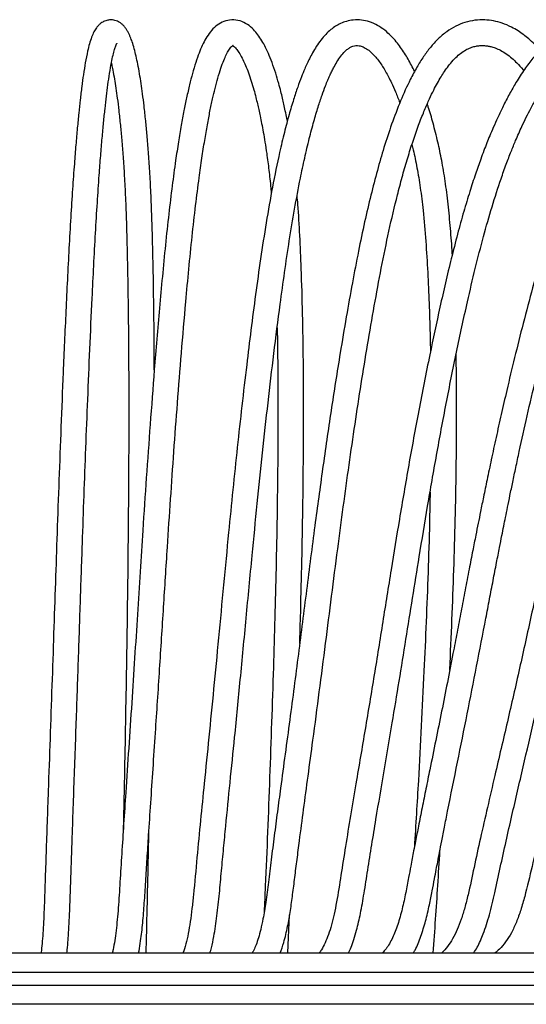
# Model space of a CAD drawing. Header units: millimetres. Extents: x 167 to 2222, y 44 to 1779.
# Tile 179 of 256: x 698 to 856, y 1367 to 1674. Entities that reach past the tile are written whole.
import ezdxf

# ---------------------------------------------------------------- set-up
doc = ezdxf.new("R2010")
doc.units = ezdxf.units.MM
doc.layers.add('FORMAT', color=7, linetype='Continuous')
doc.styles.add('SLDTEXTSTYLE0', font='TXT', dxfattribs={"width": 0.605})
doc.dimstyles.new('SLDDIMSTYLE0', dxfattribs={"dimtxt": 18.491895, "dimasz": 2, "dimexe": 0, "dimexo": 0.0625, "dimgap": 4.622974, "dimtad": 1, "dimrnd": 1e-09, "dimzin": 12, "dimdsep": 46, "dimtxsty": 'SLDTEXTSTYLE0', "dimsah": 1, "dimcen": 0.09, "dimadec": 0, "dimazin": 3, "dimtfac": 1, "dimtofl": 0, "dimtmove": 0, "dimatfit": 3, "dimfxl": 1, "dimfrac": 2, "dimtolj": 1, "dimtzin": 12, "dimarcsym": 0})

# ---------------------------------------------------------------- blocks, each defined once
blk = doc.blocks.new('_D_3')
at = {"layer": 'FORMAT'}
for p, q in [((1115.01, 1673.87), (1367.3, 1673.87)), ((1366.31, 1673.87), (1366.31, 931.87)), ((846.56, 931.87), (1367.3, 931.87))]:
    blk.add_line(p, q, dxfattribs=at)
for points in [[(1366.31, 1673.87), (1365.31, 1671.87), (1367.31, 1671.87)], [(1366.31, 931.87), (1367.31, 933.87), (1365.31, 933.87)]]:
    blk.add_solid(points, dxfattribs=at)
at = {"layer": 'FORMAT', "insert": (1341.75, 1268.3), "char_height": 19.05, "attachment_point": 1, "rotation": 90, "style": 'SLDTEXTSTYLE0'}
blk.add_mtext('74 cm', dxfattribs=at)
blk = doc.blocks.new('_D_4')
at = {"layer": 'FORMAT'}
for p, q in [((917.56, 1383.18), (1296.73, 1383.18)), ((1295.74, 931.87), (1295.74, 1383.18)), ((846.56, 931.87), (1296.73, 931.87))]:
    blk.add_line(p, q, dxfattribs=at)
for points in [[(1295.74, 1383.18), (1294.74, 1381.18), (1296.74, 1381.18)], [(1295.74, 931.87), (1296.74, 933.87), (1294.74, 933.87)]]:
    blk.add_solid(points, dxfattribs=at)
at = {"layer": 'FORMAT', "insert": (1271.19, 1122.95), "char_height": 19.05, "attachment_point": 1, "rotation": 90, "style": 'SLDTEXTSTYLE0'}
blk.add_mtext('45 cm', dxfattribs=at)

msp = doc.modelspace()

# ---------------------------------------------------------------- linework, layer by layer
at = {"color": 7, "linetype": 'Continuous', "lineweight": 25}
for p, q in [((781.831, 1383.182), (782.376, 1395.043)), ((466.57, 1383.182), (916.57, 1383.182)), ((466.57, 1377.182), (916.57, 1377.182)), ((466.57, 1373.182), (916.57, 1373.182)), ((916.57, 1367.182), (466.57, 1367.182))]:
    msp.add_line(p, q, dxfattribs=at)
for points, knots in [([(740.205, 1564.857), (740.201, 1566.24), (740.184, 1571.486), (740.101, 1580.676), (739.939, 1592.501), (739.72, 1603.149), (739.455, 1612.394), (739.162, 1619.929), (738.804, 1626.742), (738.396, 1632.689), (737.969, 1637.88), (737.516, 1642.663), (737.045, 1646.982), (736.566, 1650.82), (736.095, 1654.148), (735.6, 1657.244), (735.079, 1660.088), (734.526, 1662.688), (733.942, 1665.022), (733.443, 1666.677), (733.023, 1667.87), (732.702, 1668.69), (732.333, 1669.521), (731.904, 1670.353), (731.401, 1671.169), (730.836, 1671.901), (730.268, 1672.493), (729.312, 1673.236), (727.994, 1673.821), (726.611, 1673.967), (725.514, 1673.814), (724.711, 1673.54), (724.035, 1673.198), (723.478, 1672.83), (722.811, 1672.258), (722.092, 1671.407), (721.339, 1670.172), (720.62, 1668.521), (719.98, 1666.514), (719.34, 1663.933), (718.719, 1660.777), (718.119, 1657.028), (717.587, 1653.119), (717.108, 1649.109), (716.646, 1644.803), (716.193, 1640.142), (715.731, 1634.881), (715.229, 1628.563), (714.695, 1621.053), (714.14, 1612.255), (713.607, 1602.807), (713.106, 1593.042), (712.643, 1583.288), (712.207, 1573.652), (711.689, 1561.621), (711.109, 1547.287), (710.479, 1530.607), (709.905, 1514.454), (709.363, 1498.509), (708.832, 1482.625), (708.284, 1466.367), (707.708, 1449.998), (707.2, 1435.805), (706.785, 1423.977), (706.462, 1414.567), (706.166, 1405.508), (705.925, 1398.237), (705.682, 1392.91), (705.475, 1389.289), (705.232, 1386.114), (705.044, 1384.075), (704.934, 1383.25), (704.925, 1383.182)], [0, 0, 0, 0, 0.0080137, 0.0303876, 0.0533814, 0.0770741, 0.0932176, 0.1089436, 0.1236763, 0.1374875, 0.1503517, 0.1622289, 0.1752008, 0.1867996, 0.1971235, 0.2078103, 0.2194574, 0.2299035, 0.2410282, 0.2528433, 0.2576231, 0.262745, 0.2682138, 0.2740347, 0.280213, 0.2867553, 0.2926951, 0.2970475, 0.3039705, 0.309808, 0.3145059, 0.3180515, 0.320843, 0.3250258, 0.3309273, 0.3385343, 0.3478253, 0.3583209, 0.369044, 0.3799849, 0.3944027, 0.4074871, 0.4192165, 0.4315339, 0.4429603, 0.4553518, 0.4687479, 0.4831406, 0.5017179, 0.5217513, 0.543069, 0.5642759, 0.5850746, 0.6054308, 0.6253465, 0.660755, 0.6947837, 0.7283984, 0.7598663, 0.7921706, 0.8252562, 0.85909, 0.8925067, 0.9124231, 0.9316098, 0.9500664, 0.9676004, 0.9759018, 0.9838982, 0.9916788, 0.9993194, 1, 1, 1, 1]), ([(781.659, 1642.323), (781.608, 1642.6), (781.402, 1643.718), (781.04, 1645.495), (780.59, 1647.598), (780.131, 1649.598), (779.604, 1651.756), (778.899, 1654.411), (777.99, 1657.478), (776.919, 1660.614), (775.777, 1663.46), (774.628, 1665.873), (773.453, 1667.925), (772.179, 1669.741), (770.629, 1671.455), (768.714, 1672.916), (766.349, 1673.881), (763.713, 1674.011), (761.328, 1673.295), (759.307, 1671.982), (757.661, 1670.27), (756.288, 1668.242), (755.134, 1665.999), (754.096, 1663.531), (753.078, 1660.639), (752.096, 1657.332), (751.149, 1653.646), (750.27, 1649.771), (749.408, 1645.552), (748.56, 1640.971), (747.692, 1635.789), (746.743, 1629.535), (745.73, 1622.068), (744.673, 1613.282), (743.655, 1603.809), (742.699, 1593.993), (741.815, 1584.182), (740.986, 1574.496), (740.001, 1562.419), (738.9, 1548.051), (737.708, 1531.355), (736.68, 1516.049), (735.764, 1501.834), (734.924, 1488.564), (734.063, 1474.956), (733.165, 1461.047), (732.23, 1447.095), (731.383, 1434.513), (730.658, 1423.553), (730.057, 1414.272), (729.518, 1405.509), (729.084, 1398.591), (728.66, 1393.554), (728.302, 1390.111), (727.877, 1386.989), (727.477, 1384.644), (727.206, 1383.539), (727.119, 1383.182)], [0, 0, 0, 0, 0.0026203, 0.0105904, 0.0176932, 0.0240878, 0.0317544, 0.0412977, 0.0545167, 0.0694315, 0.0837351, 0.0972765, 0.110062, 0.1228655, 0.1362304, 0.1524555, 0.1686893, 0.1846777, 0.1996559, 0.2139373, 0.2283955, 0.2423405, 0.2546541, 0.2666843, 0.2801868, 0.2942991, 0.3073741, 0.3216678, 0.3350513, 0.3495305, 0.3652649, 0.3822455, 0.4042519, 0.4280703, 0.4535342, 0.4789169, 0.5037915, 0.5281171, 0.5518935, 0.5941059, 0.634594, 0.6745248, 0.705758, 0.7378371, 0.7707322, 0.8044091, 0.838885, 0.8724827, 0.8962415, 0.9187467, 0.9399678, 0.9596716, 0.9688782, 0.9778865, 0.9867999, 0.9957324, 1, 1, 1, 1]), ([(821.301, 1657.807), (820.982, 1658.466), (820.331, 1659.811), (819.294, 1661.712), (818.174, 1663.583), (816.948, 1665.405), (815.573, 1667.199), (813.938, 1669.02), (812.004, 1670.76), (809.763, 1672.27), (807.349, 1673.355), (804.798, 1673.932), (802.319, 1673.953), (800.148, 1673.538), (798.3, 1672.852), (796.687, 1671.976), (795.139, 1670.864), (793.599, 1669.439), (792.095, 1667.676), (790.733, 1665.733), (789.552, 1663.757), (788.599, 1661.956), (787.796, 1660.291), (786.964, 1658.423), (785.982, 1656.011), (784.82, 1652.845), (783.533, 1648.941), (782.141, 1644.248), (780.687, 1638.767), (778.919, 1631.308), (776.998, 1621.942), (775.044, 1610.811), (773.313, 1599.594), (771.755, 1588.418), (770.322, 1577.391), (768.375, 1561.599), (766.005, 1540.63), (763.669, 1517.664), (761.768, 1497.813), (760.232, 1481.534), (758.72, 1465.696), (757.22, 1450.606), (755.844, 1436.977), (754.606, 1424.501), (753.474, 1412.928), (752.661, 1403.67), (751.96, 1396.993), (751.436, 1392.95), (750.811, 1389.2), (750.077, 1385.991), (749.47, 1383.888), (749.181, 1383.213), (749.168, 1383.182)], [0, 0, 0, 0, 0.0090291, 0.018401, 0.0280934, 0.0384275, 0.0494084, 0.06177, 0.0765912, 0.091603, 0.1078071, 0.1235045, 0.1383469, 0.1513188, 0.1623077, 0.172242, 0.1821664, 0.1935219, 0.2050576, 0.2166894, 0.226971, 0.2354871, 0.2423041, 0.2495136, 0.2597714, 0.2720152, 0.2862396, 0.3024301, 0.3205825, 0.3400949, 0.372328, 0.4037973, 0.434568, 0.4646274, 0.4939195, 0.5224278, 0.5894474, 0.6575627, 0.6994018, 0.7414719, 0.7820513, 0.8206621, 0.8574987, 0.8870219, 0.9165601, 0.9463806, 0.9574571, 0.9682801, 0.9787984, 0.9891729, 0.9995074, 1, 1, 1, 1]), ([(860.422, 1664.447), (859.839, 1665.094), (858.686, 1666.376), (856.979, 1667.942), (855.271, 1669.325), (853.487, 1670.562), (851.271, 1671.833), (848.758, 1672.905), (845.947, 1673.657), (843.078, 1673.989), (840.089, 1673.859), (837.056, 1673.211), (834.096, 1672.025), (831.287, 1670.315), (828.653, 1668.077), (826.258, 1665.44), (824.062, 1662.491), (821.97, 1659.151), (819.545, 1654.621), (816.902, 1648.746), (814.188, 1641.617), (811.796, 1634.345), (809.647, 1626.946), (807.642, 1619.205), (805.686, 1610.788), (803.768, 1601.663), (801.874, 1591.789), (799.988, 1581.21), (797.747, 1567.94), (795.27, 1552.194), (792.653, 1534.212), (790.12, 1515.586), (787.637, 1496.294), (785.083, 1476.094), (782.39, 1455.512), (780.16, 1439.174), (778.55, 1427.141), (777.571, 1419.702), (776.627, 1412.377), (775.776, 1405.439), (774.989, 1399.227), (774.197, 1394.313), (773.415, 1390.621), (772.693, 1387.925), (771.962, 1385.803), (771.297, 1384.137), (770.891, 1383.46), (770.725, 1383.182)], [0, 0, 0, 0, 0.0115006, 0.0227599, 0.0322611, 0.0426575, 0.0545, 0.0708366, 0.0852964, 0.0998972, 0.1161034, 0.1325199, 0.1482454, 0.1641679, 0.1802392, 0.1955538, 0.2101664, 0.2252413, 0.2410768, 0.2662955, 0.2914575, 0.3150472, 0.3370746, 0.3602606, 0.384491, 0.4103339, 0.4377883, 0.4668182, 0.4973707, 0.5460195, 0.5938694, 0.6409792, 0.6936164, 0.7458717, 0.7998781, 0.8561213, 0.875488, 0.895151, 0.914916, 0.933265, 0.9496713, 0.9639463, 0.9732729, 0.9815624, 0.9889464, 0.9954654, 1, 1, 1, 1]), ([(898.278, 1668.067), (898.276, 1668.069), (897.397, 1668.737), (895.539, 1669.842), (892.736, 1671.316), (890.143, 1672.34), (887.914, 1673.013), (886.022, 1673.445), (884.029, 1673.762), (881.7, 1673.95), (878.864, 1673.907), (875.866, 1673.515), (873.046, 1672.794), (870.667, 1671.909), (867.88, 1670.573), (864.544, 1668.403), (861.094, 1665.287), (858.118, 1661.943), (855.488, 1658.449), (853.061, 1654.686), (850.846, 1650.807), (848.952, 1647.16), (847.279, 1643.659), (845.9, 1640.569), (844.785, 1637.929), (843.819, 1635.536), (842.882, 1633.12), (841.683, 1629.894), (840.198, 1625.656), (838.434, 1620.224), (836.566, 1613.995), (834.637, 1607.02), (832.111, 1597.143), (829.217, 1584.602), (825.848, 1568.8), (822.604, 1552.37), (819.473, 1535.287), (816.628, 1518.746), (813.966, 1502.462), (811.377, 1486.254), (808.716, 1469.647), (805.91, 1452.836), (803.414, 1438.237), (801.369, 1426.091), (799.804, 1416.584), (798.383, 1407.615), (797.301, 1400.512), (796.28, 1395.363), (795.446, 1391.946), (794.505, 1388.908), (793.456, 1386.327), (792.454, 1384.363), (791.839, 1383.498), (791.614, 1383.182)], [0, 0, 0, 0, 0.0000321, 0.0137845, 0.0280732, 0.0418655, 0.0515835, 0.060126, 0.0687731, 0.0796067, 0.0925661, 0.1080909, 0.1213136, 0.132234, 0.1420667, 0.1618571, 0.1822547, 0.1969628, 0.2127233, 0.2298202, 0.2435324, 0.2575703, 0.2699802, 0.2805374, 0.2892523, 0.2964439, 0.3041513, 0.3127401, 0.3273229, 0.3438971, 0.3624721, 0.383059, 0.4050221, 0.4475075, 0.4888389, 0.53655, 0.5827136, 0.6280772, 0.6703776, 0.7137657, 0.7582281, 0.8037754, 0.849362, 0.8763178, 0.9019099, 0.9260232, 0.9484145, 0.9587889, 0.9685531, 0.9777735, 0.9866201, 0.9951162, 1, 1, 1, 1]), ([(933.66, 1670.249), (933.42, 1670.371), (931.889, 1671.15), (928.847, 1672.199), (924.707, 1673.297), (920.466, 1673.876), (916.172, 1673.988), (911.646, 1673.558), (907.272, 1672.54), (903.181, 1670.986), (899.363, 1668.95), (895.556, 1666.261), (891.891, 1663.002), (888.559, 1659.396), (885.506, 1655.539), (882.704, 1651.507), (879.958, 1647.098), (877.223, 1642.243), (874.385, 1636.646), (871.283, 1629.837), (867.976, 1621.656), (864.529, 1611.97), (861.212, 1601.461), (858.079, 1590.469), (855.183, 1579.534), (852.501, 1568.867), (850.239, 1559.404), (848.33, 1551.1), (846.726, 1543.9), (845.255, 1537.105), (843.948, 1530.915), (842.835, 1525.531), (841.916, 1521.008), (841.119, 1517.038), (840.314, 1512.977), (839.377, 1508.206), (838.269, 1502.497), (837.056, 1496.189), (835.801, 1489.63), (834.544, 1483.063), (832.547, 1472.662), (829.744, 1458.371), (826.879, 1444.354), (824.847, 1434.335), (823.669, 1428.485), (822.583, 1423.026), (821.706, 1418.556), (821.06, 1415.21), (820.567, 1412.634), (820.045, 1409.876), (819.381, 1406.304), (818.547, 1401.814), (817.488, 1396.854), (816.161, 1392.035), (814.493, 1387.827), (812.797, 1384.784), (811.682, 1383.598), (811.292, 1383.182)], [0, 0, 0, 0, 0.00316709, 0.02021237, 0.03891636, 0.05562185, 0.07306229, 0.09204357, 0.11156163, 0.12760163, 0.14397725, 0.1614959, 0.1797555, 0.19677155, 0.21228721, 0.22898925, 0.24461051, 0.26187733, 0.28094277, 0.30178862, 0.32855991, 0.35781569, 0.38949148, 0.42096356, 0.45245822, 0.48241422, 0.51085646, 0.53161527, 0.55150842, 0.57053312, 0.58773848, 0.60248319, 0.61477105, 0.62483006, 0.63499285, 0.64798971, 0.66381483, 0.68159043, 0.69943142, 0.71727418, 0.7351193, 0.78424324, 0.83405499, 0.85016488, 0.8664129, 0.88198703, 0.89483684, 0.90293984, 0.90928868, 0.91582595, 0.92539548, 0.93831693, 0.95238915, 0.9665321, 0.97991957, 0.99297002, 1, 1, 1, 1]), ([(965.724, 1671.625), (965.46, 1671.724), (963.884, 1672.319), (961.001, 1672.932), (957.132, 1673.612), (953.158, 1673.939), (948.835, 1673.936), (944.122, 1673.469), (939.32, 1672.443), (934.746, 1670.872), (930.59, 1668.86), (926.914, 1666.572), (923.696, 1664.167), (920.809, 1661.667), (917.675, 1658.582), (914.289, 1654.752), (910.669, 1650.047), (907.066, 1644.779), (903.419, 1638.775), (899.686, 1631.846), (895.93, 1623.979), (892.161, 1615.068), (888.475, 1605.274), (884.979, 1594.967), (881.725, 1584.559), (877.879, 1571.572), (873.611, 1556.122), (869.056, 1538.266), (864.986, 1521.196), (861.243, 1504.616), (857.66, 1488.317), (854.027, 1471.789), (850.235, 1455.164), (846.846, 1440.736), (844.039, 1428.665), (841.866, 1419.106), (839.849, 1410.015), (838.355, 1402.739), (837.017, 1397.368), (835.913, 1393.734), (834.656, 1390.455), (833.212, 1387.575), (831.595, 1385.167), (830.411, 1383.775), (829.791, 1383.209), (829.762, 1383.182)], [0, 0, 0, 0, 0.0030853, 0.0184271, 0.0327945, 0.0470094, 0.0631278, 0.0812518, 0.0998834, 0.1174303, 0.133904, 0.1489743, 0.1624603, 0.1749, 0.187245, 0.2056479, 0.223944, 0.2429103, 0.2643345, 0.2872624, 0.3124707, 0.3399869, 0.3698527, 0.4005565, 0.4306059, 0.459957, 0.5119712, 0.5617471, 0.6099295, 0.6542131, 0.6991016, 0.7446118, 0.7907806, 0.837003, 0.8646701, 0.8911768, 0.9163487, 0.9399729, 0.9510207, 0.9614639, 0.9713821, 0.9809857, 0.990412, 0.9995443, 1, 1, 1, 1]), ([(994.281, 1672.466), (994.27, 1672.469), (993.135, 1672.78), (990.973, 1673.13), (987.933, 1673.577), (985.02, 1673.83), (981.509, 1673.968), (976.989, 1673.834), (971.55, 1673.166), (966.368, 1671.924), (961.797, 1670.291), (957.901, 1668.47), (954.283, 1666.385), (951.091, 1664.212), (948.449, 1662.162), (946.391, 1660.399), (944.692, 1658.837), (942.856, 1657.047), (940.589, 1654.671), (937.807, 1651.486), (934.702, 1647.593), (931.331, 1642.94), (927.815, 1637.566), (923.519, 1630.281), (918.776, 1621.081), (913.831, 1609.952), (909.322, 1598.437), (905.146, 1586.642), (901.18, 1574.672), (897.508, 1562.933), (894.184, 1551.727), (891.246, 1541.356), (888.628, 1531.746), (886.3, 1522.907), (884.325, 1515.197), (882.59, 1508.289), (880.953, 1501.686), (879.197, 1494.538), (877.275, 1486.681), (875.191, 1478.177), (872.937, 1469.075), (870.551, 1459.653), (868.093, 1450.15), (865.548, 1440.379), (862.953, 1430.383), (860.363, 1420.191), (857.92, 1410.35), (856.118, 1402.42), (854.466, 1396.632), (853.105, 1392.824), (851.547, 1389.469), (849.753, 1386.643), (848.016, 1384.504), (846.849, 1383.551), (846.398, 1383.182)], [0, 0, 0, 0, 0.0001227, 0.0120568, 0.0225831, 0.031897, 0.0423088, 0.0589448, 0.0786168, 0.0986941, 0.1133201, 0.1275859, 0.141469, 0.1542193, 0.1648273, 0.173299, 0.1797503, 0.186435, 0.197213, 0.2101121, 0.225114, 0.2422022, 0.2613655, 0.2816182, 0.3156432, 0.3497829, 0.3841035, 0.4185926, 0.4531854, 0.4878654, 0.519463, 0.548763, 0.5757855, 0.6005444, 0.6230488, 0.6403996, 0.6583168, 0.6782008, 0.700049, 0.7238604, 0.7491589, 0.7760665, 0.8027363, 0.8289102, 0.8581292, 0.8866735, 0.914309, 0.940392, 0.9524269, 0.9636578, 0.974148, 0.9841794, 0.993889, 1, 1, 1, 1]), ([(712.967, 1383.182), (713.004, 1383.499), (713.147, 1384.742), (713.385, 1387.699), (713.662, 1392.163), (713.9, 1397.583), (714.102, 1403.38), (714.296, 1409.419), (714.503, 1415.598), (714.762, 1423.176), (715.079, 1432.231), (715.457, 1442.844), (715.944, 1456.527), (716.516, 1473.031), (717.152, 1492.072), (717.742, 1509.595), (718.307, 1525.682), (718.861, 1540.677), (719.458, 1555.882), (720.114, 1571.481), (720.744, 1585.363), (721.336, 1597.42), (721.87, 1607.373), (722.434, 1616.789), (722.977, 1624.83), (723.483, 1631.511), (723.942, 1636.999), (724.393, 1641.873), (724.839, 1646.233), (725.282, 1650.144), (725.749, 1653.827), (726.265, 1657.389), (726.801, 1660.482), (727.333, 1662.977), (727.792, 1664.726), (728.187, 1665.881), (728.419, 1666.429), (728.539, 1666.628), (728.516, 1666.605), (728.512, 1666.601)], [0, 0, 0, 0, 0.0040611, 0.0159253, 0.0323938, 0.0495445, 0.0674543, 0.085975, 0.1049536, 0.1243957, 0.1559387, 0.1887843, 0.2228241, 0.2829032, 0.3414609, 0.3983031, 0.4445585, 0.4904808, 0.5380253, 0.5872927, 0.6383607, 0.6711827, 0.7046221, 0.7369885, 0.7669673, 0.7892711, 0.8100918, 0.8294117, 0.8472275, 0.8645633, 0.881091, 0.8996739, 0.9203129, 0.9368569, 0.9532155, 0.9692908, 0.9846668, 0.997461, 1, 1, 1, 1]), ([(735.3, 1383.182), (735.347, 1383.403), (735.592, 1384.544), (736.053, 1387.608), (736.624, 1392.551), (737.114, 1398.804), (737.533, 1405.515), (737.969, 1412.579), (738.493, 1420.748), (739.108, 1430.108), (739.82, 1440.742), (740.754, 1454.618), (741.857, 1471.399), (743.074, 1490.72), (744.199, 1508.418), (745.264, 1524.572), (746.307, 1539.564), (747.426, 1554.745), (748.659, 1570.345), (749.843, 1584.247), (750.957, 1596.345), (751.965, 1606.375), (753.031, 1615.889), (754.058, 1624.019), (755.011, 1630.747), (755.872, 1636.248), (756.713, 1641.11), (757.537, 1645.422), (758.338, 1649.21), (759.151, 1652.678), (760.01, 1655.923), (760.921, 1658.873), (761.811, 1661.282), (762.662, 1663.185), (763.524, 1664.716), (764.345, 1665.702), (764.801, 1665.973), (764.717, 1665.909), (764.579, 1665.943), (765.085, 1665.641), (765.881, 1664.789), (766.812, 1663.455), (767.757, 1661.727), (768.672, 1659.708), (769.545, 1657.466), (770.403, 1654.923), (771.173, 1652.325), (771.809, 1649.94), (772.319, 1647.863), (772.763, 1645.927), (773.199, 1643.901), (773.669, 1641.556), (774.172, 1638.842), (774.7, 1635.729), (775.3, 1631.836), (775.921, 1627.103), (776.393, 1622.863), (776.601, 1620.286), (776.65, 1619.676)], [0, 0, 0, 0, 0.0021092, 0.0108876, 0.025195, 0.0398915, 0.0555119, 0.0719234, 0.0890445, 0.1125863, 0.1374898, 0.1637071, 0.2100885, 0.2550926, 0.2985453, 0.3337032, 0.3683667, 0.4042861, 0.4415765, 0.4802972, 0.5052219, 0.5306454, 0.555475, 0.5783804, 0.5953463, 0.6111151, 0.6256738, 0.6390199, 0.6517791, 0.6634228, 0.6760754, 0.6895027, 0.7019056, 0.7131185, 0.725398, 0.741834, 0.7581756, 0.7752539, 0.793457, 0.8119008, 0.8268073, 0.8409933, 0.8553724, 0.8668352, 0.8788783, 0.8913444, 0.9024766, 0.9117805, 0.9192526, 0.9253827, 0.9321374, 0.939723, 0.9481423, 0.9574006, 0.9674855, 0.9814367, 0.9956064, 1, 1, 1, 1]), ([(757.537, 1383.182), (757.692, 1383.71), (758.158, 1385.287), (758.935, 1389.11), (759.784, 1394.782), (760.499, 1401.722), (761.138, 1408.789), (761.8, 1415.772), (762.685, 1424.921), (763.832, 1436.456), (765.364, 1451.649), (767.052, 1468.717), (768.841, 1487.626), (770.575, 1505.939), (772.263, 1523.144), (773.909, 1539.02), (775.629, 1554.607), (777.458, 1570.068), (779.18, 1583.591), (780.787, 1595.318), (782.26, 1605.203), (783.888, 1615.038), (785.498, 1623.612), (787.05, 1630.915), (788.45, 1636.834), (789.855, 1642.133), (791.188, 1646.623), (792.406, 1650.306), (793.42, 1653.055), (794.23, 1655.053), (794.855, 1656.483), (795.453, 1657.761), (796.193, 1659.226), (797.172, 1660.957), (798.364, 1662.716), (799.502, 1664.022), (800.486, 1664.872), (801.351, 1665.42), (802.186, 1665.768), (803.07, 1665.945), (804.023, 1665.92), (805.238, 1665.572), (806.597, 1664.797), (807.932, 1663.686), (809.159, 1662.388), (810.277, 1660.972), (811.293, 1659.49), (812.257, 1657.904), (813.187, 1656.202), (814.226, 1654.111), (815.397, 1651.424), (816.269, 1649.293), (816.694, 1648.038), (816.701, 1648.017)], [0, 0, 0, 0, 0.0052749, 0.0157751, 0.0332128, 0.0511773, 0.0691452, 0.0869055, 0.1044957, 0.139174, 0.1755192, 0.2213789, 0.2702056, 0.3200276, 0.3613533, 0.4021875, 0.4425714, 0.4825958, 0.5236048, 0.5500579, 0.577082, 0.6046359, 0.6327133, 0.6517455, 0.6709547, 0.6887609, 0.7045638, 0.7183717, 0.7301855, 0.7377443, 0.7441945, 0.749783, 0.7563853, 0.7673617, 0.7804728, 0.7936733, 0.8048539, 0.816047, 0.8277994, 0.8420657, 0.8588315, 0.8766422, 0.8943953, 0.9097643, 0.9225984, 0.9336088, 0.9439569, 0.9536568, 0.96296, 0.9723463, 0.985643, 0.9997562, 1, 1, 1, 1]), ([(779.467, 1383.182), (779.839, 1384.244), (780.737, 1386.812), (781.763, 1391.319), (782.638, 1396.364), (783.342, 1401.469), (783.999, 1406.797), (784.702, 1412.396), (785.61, 1419.459), (786.751, 1428.126), (788.152, 1438.557), (790.487, 1455.773), (793.573, 1479.354), (797.188, 1508.089), (800.824, 1535.098), (804.591, 1560.391), (807.99, 1580.765), (810.917, 1596.592), (813.294, 1608.19), (815.491, 1617.598), (817.417, 1624.922), (818.959, 1630.307), (820.599, 1635.531), (822.294, 1640.417), (823.964, 1644.753), (825.511, 1648.385), (826.885, 1651.31), (828.132, 1653.721), (829.263, 1655.71), (830.394, 1657.514), (831.6, 1659.243), (833.011, 1661.008), (834.508, 1662.567), (836.085, 1663.857), (837.612, 1664.784), (839.087, 1665.401), (840.409, 1665.746), (841.646, 1665.915), (842.817, 1665.939), (843.963, 1665.83), (845.125, 1665.601), (846.487, 1665.179), (848.102, 1664.454), (849.844, 1663.391), (851.566, 1662.063), (853.31, 1660.41), (854.555, 1659.108), (855.256, 1658.18), (855.325, 1658.088)], [0, 0, 0, 0, 0.0104719, 0.02533831, 0.0390344, 0.05248595, 0.06678013, 0.08180512, 0.09754053, 0.1237597, 0.15193641, 0.18216256, 0.26365049, 0.34281449, 0.41386201, 0.48294551, 0.55069343, 0.58410543, 0.61760776, 0.65153493, 0.66866302, 0.68591305, 0.70328745, 0.72071984, 0.7367865, 0.75083884, 0.76288114, 0.772922, 0.78266482, 0.79127519, 0.8009976, 0.81217953, 0.82557447, 0.83789993, 0.85159857, 0.86467797, 0.87630946, 0.88648983, 0.89779328, 0.90781942, 0.91731444, 0.92871971, 0.94222506, 0.95702729, 0.97076902, 0.9832947, 0.99834971, 1, 1, 1, 1]), ([(800.761, 1383.182), (801.018, 1383.763), (801.608, 1385.094), (802.434, 1387.454), (803.463, 1390.931), (804.551, 1395.742), (805.64, 1402.048), (806.737, 1409.23), (807.972, 1416.902), (809.671, 1427.237), (811.808, 1439.878), (814.99, 1458.532), (818.612, 1480.767), (822.201, 1503.359), (825.377, 1522.509), (828.162, 1538.429), (831.147, 1554.445), (834.338, 1570.369), (837.376, 1584.408), (840.182, 1596.394), (842.723, 1606.308), (845.386, 1615.653), (847.795, 1623.146), (849.82, 1628.829), (851.335, 1632.781), (852.635, 1635.952), (853.752, 1638.528), (854.864, 1640.975), (856.122, 1643.592), (857.643, 1646.541), (859.378, 1649.644), (861.292, 1652.719), (863.194, 1655.412), (864.879, 1657.51), (866.289, 1659.066), (867.464, 1660.232), (868.573, 1661.231), (869.817, 1662.233), (871.467, 1663.364), (873.427, 1664.401), (875.549, 1665.187), (877.543, 1665.659), (879.661, 1665.928), (882.046, 1665.948), (884.681, 1665.599), (887.354, 1664.854), (889.692, 1663.924), (891.16, 1663.061), (891.735, 1662.723)], [0, 0, 0, 0, 0.006083, 0.0139603, 0.0228714, 0.0382338, 0.0560355, 0.0761822, 0.0983215, 0.1206081, 0.1633547, 0.20528, 0.2786123, 0.3508029, 0.3953113, 0.4404024, 0.4861177, 0.5325135, 0.5781945, 0.6090998, 0.6390434, 0.6679924, 0.6959518, 0.7111221, 0.724622, 0.7364479, 0.7445658, 0.752486, 0.7635719, 0.7745696, 0.7876519, 0.802396, 0.8157263, 0.8270161, 0.8362811, 0.8435372, 0.8500819, 0.8582423, 0.8680624, 0.8824454, 0.8964795, 0.9094012, 0.9213813, 0.9381137, 0.955787, 0.9721337, 0.9890895, 1, 1, 1, 1]), ([(820.938, 1383.182), (821.113, 1383.477), (822.034, 1385.027), (823.318, 1388.383), (824.8, 1393.114), (825.907, 1397.895), (826.788, 1402.319), (827.473, 1406.017), (828.038, 1409.025), (828.553, 1411.741), (829.12, 1414.701), (829.824, 1418.333), (830.665, 1422.618), (832.292, 1430.808), (834.673, 1442.546), (838.743, 1462.55), (842.002, 1479.499), (844.662, 1493.385), (845.771, 1499.156), (846.811, 1504.528), (847.721, 1509.184), (848.47, 1512.983), (849.093, 1516.111), (849.682, 1519.048), (850.323, 1522.212), (851.07, 1525.86), (851.928, 1529.99), (852.895, 1534.575), (854.378, 1541.477), (856.436, 1550.755), (859.167, 1562.468), (861.869, 1573.407), (864.486, 1583.455), (866.961, 1592.491), (869.634, 1601.569), (872.452, 1610.307), (875.327, 1618.356), (878.19, 1625.557), (881.015, 1631.925), (883.764, 1637.484), (886.398, 1642.265), (888.858, 1646.284), (891.276, 1649.852), (893.831, 1653.217), (896.755, 1656.539), (899.951, 1659.526), (903.23, 1661.934), (906.64, 1663.779), (910.244, 1665.071), (914.051, 1665.8), (917.731, 1666.005), (921.289, 1665.709), (923.633, 1665.354), (924.834, 1664.973), (924.852, 1664.967)], [0, 0, 0, 0, 0.003354, 0.017638, 0.0323724, 0.0472559, 0.0598733, 0.0709118, 0.0793382, 0.0860194, 0.0945499, 0.1051173, 0.117692, 0.1319659, 0.1767167, 0.2205351, 0.3072798, 0.3243792, 0.3414797, 0.3575585, 0.3712248, 0.3821109, 0.3907522, 0.3985784, 0.4078139, 0.4184817, 0.4305789, 0.4441027, 0.4588488, 0.4914726, 0.526297, 0.5633505, 0.5899156, 0.617533, 0.6461473, 0.6742839, 0.7004169, 0.724575, 0.7467977, 0.767085, 0.7854276, 0.801863, 0.8159617, 0.8316882, 0.8490144, 0.8678078, 0.886055, 0.9030716, 0.9232067, 0.9438384, 0.9633867, 0.9811752, 0.9997067, 1, 1, 1, 1]), ([(839.763, 1383.182), (840.123, 1383.764), (841.262, 1385.604), (842.939, 1389.56), (844.785, 1395.261), (846.412, 1402.22), (848.035, 1409.921), (849.813, 1417.919), (852.187, 1428.394), (855.136, 1441.061), (858.822, 1456.814), (862.514, 1473.149), (866.252, 1490.174), (869.691, 1505.743), (872.945, 1520.046), (876.054, 1533.138), (879.35, 1546.349), (882.862, 1559.652), (886.548, 1572.762), (890.307, 1585.304), (894.049, 1596.896), (897.789, 1607.374), (901.098, 1615.655), (904.024, 1622.285), (906.671, 1627.816), (909.744, 1633.656), (913.317, 1639.721), (916.887, 1645.012), (920.241, 1649.367), (923.088, 1652.643), (925.798, 1655.38), (928.496, 1657.76), (931.109, 1659.738), (933.841, 1661.478), (936.509, 1662.868), (939.374, 1664.022), (942.323, 1664.908), (945.469, 1665.527), (949.182, 1665.976), (951.856, 1665.832), (953.429, 1665.748)], [0, 0, 0, 0, 0.0066113, 0.0209152, 0.0393239, 0.0602369, 0.083531, 0.1081072, 0.1320605, 0.1777994, 0.2224342, 0.2743433, 0.3248145, 0.3752571, 0.4141918, 0.4536934, 0.4937828, 0.534497, 0.5757439, 0.6151626, 0.6518421, 0.6856833, 0.7166648, 0.7343551, 0.753719, 0.7750504, 0.79831, 0.8234486, 0.8400813, 0.855972, 0.870214, 0.8828327, 0.897155, 0.9089458, 0.9227078, 0.9353489, 0.9492043, 0.9636194, 0.9785959, 1, 1, 1, 1]), ([(726.815, 1660.443), (726.853, 1660.28), (727.005, 1659.622), (727.327, 1658.013), (727.764, 1655.608), (728.23, 1652.649), (728.685, 1649.385), (729.154, 1645.57), (729.617, 1641.248), (730.063, 1636.455), (730.482, 1631.249), (730.879, 1625.272), (731.222, 1618.417), (731.5, 1610.881), (731.764, 1601.218), (731.986, 1589.729), (732.146, 1576.628), (732.225, 1563.859), (732.244, 1551.458), (732.221, 1539.431), (732.149, 1525.534), (732.011, 1509.737), (731.794, 1492.037), (731.44, 1468.807), (731.025, 1445.231), (730.649, 1427.557), (730.516, 1421.318)], [0, 0, 0, 0, 0.004973, 0.0201448, 0.042876, 0.0637039, 0.0841668, 0.10724, 0.1329985, 0.1565457, 0.1819951, 0.2092553, 0.2383303, 0.2693815, 0.3009391, 0.3528158, 0.4030789, 0.4518338, 0.4991222, 0.5449466, 0.5894272, 0.6583104, 0.7263064, 0.7933788, 0.9270577, 1, 1, 1, 1]), ([(833.079, 1600.837), (833.072, 1600.955), (832.918, 1603.665), (832.514, 1608.938), (831.805, 1616.502), (830.899, 1623.641), (829.81, 1630.066), (828.542, 1636.071), (827.137, 1641.593), (826.014, 1645.526), (825.367, 1647.398), (825.255, 1647.722)], [0, 0, 0, 0, 0.0065065, 0.1504484, 0.2966628, 0.4392261, 0.5739966, 0.7011084, 0.8428346, 0.9727942, 1, 1, 1, 1]), ([(820.488, 1635.089), (820.63, 1634.525), (821.202, 1632.266), (822.096, 1627.804), (823.135, 1621.539), (824.062, 1613.853), (824.821, 1605.005), (825.418, 1595.308), (825.856, 1585.695), (826.128, 1577.445), (826.218, 1572.397), (826.251, 1570.517)], [0, 0, 0, 0, 0.03302847, 0.1323221, 0.237397, 0.34879645, 0.49485132, 0.63902308, 0.7801306, 0.91811669, 1, 1, 1, 1]), ([(785.522, 1479.653), (785.603, 1482.359), (785.838, 1490.263), (786.16, 1503.552), (786.472, 1519.657), (786.677, 1536.225), (786.743, 1552.267), (786.671, 1567.68), (786.447, 1582.162), (786.072, 1595.218), (785.575, 1606.623), (785.14, 1614.249), (784.791, 1618.286), (784.712, 1619.207)], [0, 0, 0, 0, 0.0582182, 0.1700595, 0.284755, 0.4023547, 0.5229394, 0.6258055, 0.7300163, 0.8316491, 0.9060837, 0.9785693, 1, 1, 1, 1]), ([(778.487, 1577.942), (778.513, 1576.718), (778.617, 1571.857), (778.691, 1563.365), (778.74, 1550.461), (778.67, 1535.708), (778.462, 1519.229), (778.149, 1503.215), (777.758, 1487.57), (777.119, 1465.819), (776.147, 1437.946), (775.184, 1412.5), (774.533, 1398.573), (774.406, 1395.87)], [0, 0, 0, 0, 0.0200665, 0.0797305, 0.1384527, 0.2304572, 0.3201575, 0.4075955, 0.4928121, 0.5773328, 0.7662964, 0.9546394, 1, 1, 1, 1]), ([(832.268, 1471.342), (832.271, 1471.409), (832.537, 1476.614), (832.963, 1487.024), (833.559, 1502.559), (834.013, 1518.176), (834.327, 1534.017), (834.438, 1548.158), (834.416, 1560.15), (834.315, 1566.726), (834.268, 1569.807)], [0, 0, 0, 0, 0.0020584, 0.16035977, 0.31884792, 0.47745137, 0.636374, 0.80032681, 0.90642456, 1, 1, 1, 1]), ([(1010.036, 1553.256), (1010.049, 1551.822), (1010.095, 1546.469), (1009.889, 1537.283), (1009.389, 1523.596), (1008.438, 1507.99), (1006.985, 1490.492), (1004.66, 1467.523), (1001.281, 1439.15), (996.671, 1405.366), (991.333, 1371.919), (985.255, 1338.768), (978.492, 1306.141), (971.115, 1274.045), (963.188, 1242.469), (954.701, 1211.225), (946.726, 1183.936), (939.471, 1160.489), (933.101, 1140.777), (926.512, 1121.227), (919.706, 1101.838), (912.611, 1082.435), (905.111, 1062.772), (897.923, 1044.744), (891.133, 1028.367), (884.978, 1013.964), (878.867, 1000.008), (873.01, 986.924), (867.97, 976.379), (863.629, 968.039), (859.869, 961.31), (855.766, 954.822), (852.69, 950.159), (850.847, 948.126), (850.615, 947.871)], [0, 0, 0, 0, 0.0064942, 0.024233, 0.0415863, 0.068542, 0.0951536, 0.1213995, 0.1737082, 0.2256156, 0.2775019, 0.3293888, 0.3812607, 0.4321923, 0.483116, 0.5340466, 0.5849802, 0.6180549, 0.6511302, 0.6842079, 0.7172878, 0.750404, 0.7844744, 0.8199415, 0.8455944, 0.871888, 0.8974805, 0.9213096, 0.9434477, 0.9564688, 0.969502, 0.9835425, 0.9979349, 1, 1, 1, 1]), ([(826.153, 1526.795), (826.093, 1523.619), (825.937, 1515.262), (825.513, 1501.779), (824.933, 1486.355), (823.963, 1464.703), (822.783, 1441.279), (821.672, 1423.089), (821.251, 1416.195)], [0, 0, 0, 0, 0.0852403, 0.2242717, 0.3631723, 0.5018568, 0.8112217, 1, 1, 1, 1]), ([(839.104, 947.871), (839.603, 948.655), (841.287, 951.301), (843.873, 956.245), (847.004, 962.547), (851.83, 972.96), (857.983, 987.839), (865.396, 1007.205), (872.63, 1026.614), (879.56, 1046.062), (886.163, 1065.391), (892.027, 1083.278), (897.246, 1099.779), (901.901, 1114.965), (906.444, 1130.256), (910.881, 1145.673), (915.261, 1161.406), (919.737, 1178.051), (924.342, 1195.851), (929.058, 1214.88), (933.028, 1231.67), (936.189, 1245.564), (938.48, 1255.92), (940.498, 1265.283), (942.207, 1273.401), (943.662, 1280.459), (944.928, 1286.715), (946.128, 1292.751), (947.352, 1299.019), (948.677, 1305.938), (950.157, 1313.854), (951.786, 1322.807), (954.363, 1337.441), (957.629, 1357.211), (961.294, 1381.573), (964.489, 1405.303), (966.59, 1422.087), (967.567, 1431.005), (967.695, 1432.18)], [0, 0, 0, 0, 0.0063461, 0.0214045, 0.0369599, 0.0524291, 0.095495, 0.1386226, 0.1818055, 0.2242888, 0.2660224, 0.3070257, 0.3389822, 0.3709463, 0.4029184, 0.4348964, 0.467033, 0.5003541, 0.5373242, 0.5758428, 0.6158777, 0.6385397, 0.6591634, 0.67775, 0.6943003, 0.7073713, 0.7195634, 0.7312884, 0.7429913, 0.7564846, 0.7719616, 0.7894222, 0.8088666, 0.8573333, 0.9041674, 0.9493416, 0.9933224, 1, 1, 1, 1]), ([(737.652, 1383.182), (737.695, 1384.851), (737.986, 1396.019), (738.274, 1408.695), (738.495, 1419.744), (738.523, 1421.17)], [0, 0, 0, 0, 0.132683, 0.8880735, 1, 1, 1, 1]), ([(827.111, 1383.182), (827.616, 1390.181), (828.38, 1400.79), (829, 1411.513), (829.211, 1415.162)], [0, 0, 0, 0, 0.65967, 1, 1, 1, 1]), ([(955.013, 1395.033), (954.126, 1388.595), (952.704, 1378.288), (950.566, 1364.123), (948.724, 1352.42), (946.78, 1340.64), (944.812, 1329.226), (942.919, 1318.669), (941.196, 1309.384), (939.669, 1301.378), (938.272, 1294.224), (936.91, 1287.386), (935.453, 1280.221), (933.824, 1272.376), (931.962, 1263.609), (929.833, 1253.83), (927.334, 1242.659), (924.519, 1230.445), (921.476, 1217.654), (918.404, 1205.125), (915.339, 1192.979), (911.473, 1178.073), (906.776, 1160.613), (901.141, 1140.572), (895.388, 1120.958), (889.449, 1101.517), (883.287, 1082.156), (876.848, 1062.757), (870.77, 1045.22), (865.122, 1029.527), (860.004, 1015.712), (854.759, 1001.907), (849.427, 988.132), (844.93, 977.241), (841.314, 969.194), (838.737, 963.801), (836.087, 958.627), (833.466, 953.981), (831.275, 950.371), (829.959, 948.543), (829.475, 947.871)], [0, 0, 0, 0, 0.0395234, 0.0632824, 0.0874299, 0.1119641, 0.1364465, 0.1585637, 0.1779783, 0.1946914, 0.2089135, 0.2230791, 0.2378912, 0.254274, 0.2728683, 0.2936746, 0.3166936, 0.3444055, 0.3722086, 0.3993037, 0.4256904, 0.4513684, 0.4968768, 0.5407034, 0.5844727, 0.6282436, 0.6720436, 0.7164905, 0.7618749, 0.794197, 0.8269375, 0.859903, 0.8929483, 0.9261478, 0.94007, 0.9540747, 0.9681502, 0.9815516, 0.9932194, 1, 1, 1, 1])]:
    msp.add_open_spline(points, degree=3, knots=knots, dxfattribs=at)

# ---------------------------------------------------------------- dimensions: what is measured, and where the dimension line sits
at = {"layer": 'FORMAT'}
for base, p1, p2, text, picture, middle in [((1366.305, 931.871), (1114.019, 1673.871), (845.57, 931.871), '74 cm', '_D_3', (1366.305, 1302.871)), ((1295.743, 1383.182), (845.57, 931.871), (916.57, 1383.182), '45 cm', '_D_4', (1295.743, 1157.527))]:
    dim = msp.add_linear_dim(base=base, p1=p1, p2=p2, angle=90, text=text, dimstyle='SLDDIMSTYLE0', dxfattribs=at)
    dim.commit()
    dim.dimension.update_dxf_attribs({"geometry": picture, "text_midpoint": middle, "dimtype": 160})

doc.saveas('drawing.dxf')
